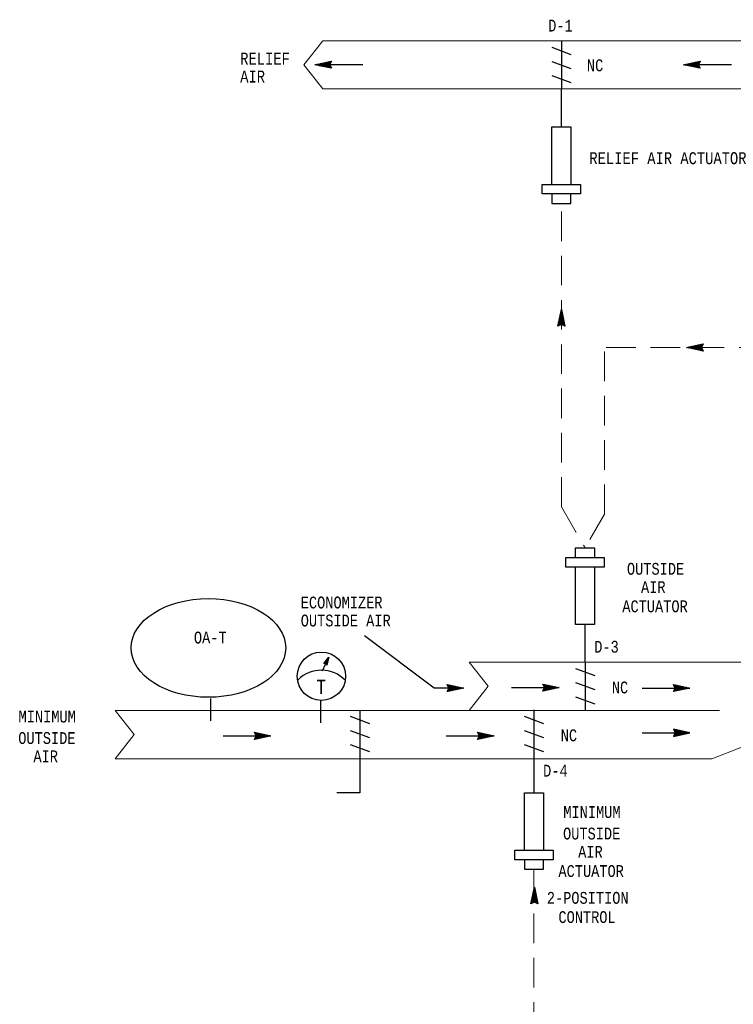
# Model space of a CAD drawing. Header units: inches. Extents: x 2.1 to 32.1, y 0.4 to 19.2.
# Tile 2 of 4: x 2.1 to 8.1, y 8.6 to 16.9. Entities that reach past the tile are written whole.
import ezdxf
from ezdxf.enums import TextEntityAlignment as Align

# ---------------------------------------------------------------- set-up
doc = ezdxf.new("R2010")
doc.units = ezdxf.units.IN
doc.header["$MEASUREMENT"] = 0
doc.linetypes.add('HIDDEN', pattern=[0.375, 0.25, -0.125])
for name, color, linetype, lineweight in [('M-ANNO-SYMB', 6, 'Continuous', 30), ('M-ANNO-TEXT', 2, 'Continuous', 30), ('M-DIAG-GRPH', 6, 'Continuous', 13)]:
    doc.layers.add(name, color=color, linetype=linetype, lineweight=lineweight)
doc.styles.add('CONTROLTXT', font='monotxt.shx')

msp = doc.modelspace()

# ---------------------------------------------------------------- linework, layer by layer
at = {"layer": 'M-ANNO-SYMB', "linetype": 'Continuous'}
for p, q in [((6.6052, 16.6736), (6.7685, 16.6141)), ((6.6867, 16.7286), (6.6867, 16.3235)), ((4.5995, 16.526), (4.7396, 16.556)), ((5.0046, 16.526), (4.5995, 16.526)), ((4.7396, 16.496), (4.5995, 16.526)), ((4.6021, 16.5267), (4.6036, 16.5252)), ((4.6063, 16.5275), (4.6039, 16.5252)), ((4.6109, 16.5285), (4.6171, 16.5223)), ((4.6198, 16.5304), (4.6126, 16.5233)), ((4.6196, 16.5304), (4.6307, 16.5194)), ((4.6333, 16.5333), (4.6214, 16.5214)), ((4.6284, 16.5322), (4.6442, 16.5165)), ((4.6468, 16.5362), (4.63, 16.5195)), ((4.6372, 16.534), (4.6577, 16.5135)), ((4.6603, 16.539), (4.6388, 16.5177)), ((4.6459, 16.5359), (4.6712, 16.5106)), ((4.6738, 16.5419), (4.6475, 16.5158)), ((4.6547, 16.5378), (4.6847, 16.5078)), ((4.6873, 16.5448), (4.6563, 16.5139)), ((4.6633, 16.5397), (4.6982, 16.5049)), ((4.7008, 16.5478), (4.665, 16.512)), ((4.672, 16.5415), (4.7117, 16.502)), ((4.7143, 16.5507), (4.6738, 16.5101)), ((4.6808, 16.5434), (4.7252, 16.4991)), ((4.7278, 16.5535), (4.6825, 16.5083)), ((4.6895, 16.5453), (4.7387, 16.4963)), ((4.7382, 16.5534), (4.6913, 16.5064)), ((4.6983, 16.5472), (4.7297, 16.5159)), ((4.7276, 16.5322), (4.6999, 16.5045)), ((4.707, 16.549), (4.7264, 16.5297)), ((4.7271, 16.521), (4.7087, 16.5026)), ((4.7158, 16.5509), (4.7299, 16.5368)), ((4.7306, 16.5139), (4.7174, 16.5008)), ((4.7396, 16.556), (4.7246, 16.526)), ((4.7246, 16.5528), (4.7334, 16.5439)), ((4.7246, 16.526), (4.7396, 16.496)), ((4.7342, 16.5069), (4.7262, 16.4989)), ((4.7333, 16.5547), (4.7371, 16.5509)), ((6.6052, 16.554), (6.7685, 16.4943)), ((7.7221, 16.526), (7.8621, 16.556)), ((8.1272, 16.526), (7.7221, 16.526)), ((7.8621, 16.496), (7.7221, 16.526)), ((7.7247, 16.5267), (7.7262, 16.5252)), ((7.7288, 16.5275), (7.7265, 16.5252)), ((7.7335, 16.5285), (7.7397, 16.5223)), ((7.7423, 16.5304), (7.7352, 16.5233)), ((7.7422, 16.5304), (7.7532, 16.5194)), ((7.7558, 16.5333), (7.744, 16.5214)), ((7.751, 16.5322), (7.7667, 16.5165)), ((7.7693, 16.5362), (7.7526, 16.5195)), ((7.7597, 16.534), (7.7802, 16.5135)), ((7.7828, 16.539), (7.7613, 16.5177)), ((7.7685, 16.5359), (7.7937, 16.5106)), ((7.7963, 16.5419), (7.7701, 16.5158)), ((7.7772, 16.5378), (7.8072, 16.5078)), ((7.8098, 16.5448), (7.7788, 16.5139)), ((7.7858, 16.5397), (7.8207, 16.5049)), ((7.8234, 16.5478), (7.7876, 16.512)), ((7.7946, 16.5415), (7.8342, 16.502)), ((7.8369, 16.5507), (7.7963, 16.5101)), ((7.8033, 16.5434), (7.8477, 16.4991)), ((7.8504, 16.5535), (7.8051, 16.5083)), ((7.8121, 16.5453), (7.8612, 16.4963)), ((7.8607, 16.5534), (7.8139, 16.5064)), ((7.8209, 16.5472), (7.8522, 16.5159)), ((7.8501, 16.5322), (7.8225, 16.5045)), ((7.8296, 16.549), (7.849, 16.5297)), ((7.8496, 16.521), (7.8312, 16.5026)), ((7.8384, 16.5509), (7.8525, 16.5368)), ((7.8531, 16.5139), (7.84, 16.5008)), ((7.8621, 16.556), (7.8471, 16.526)), ((7.8471, 16.5528), (7.856, 16.5439)), ((7.8471, 16.526), (7.8621, 16.496)), ((7.8567, 16.5069), (7.8487, 16.4989)), ((7.8559, 16.5547), (7.8596, 16.5509)), ((4.7377, 16.4998), (4.7349, 16.497)), ((6.6052, 16.4343), (6.7685, 16.3745)), ((7.8602, 16.4998), (7.8575, 16.497)), ((6.5247, 15.4322), (6.5247, 15.5133)), ((6.5247, 15.5133), (6.8488, 15.5133)), ((6.8488, 15.5133), (6.8488, 15.4322)), ((6.8488, 15.4322), (6.5247, 15.4322)), ((6.6057, 15.4322), (6.6057, 15.3512)), ((6.7677, 15.3512), (6.7677, 15.4322)), ((6.6057, 15.3512), (6.7677, 15.3512)), ((6.6567, 14.3127), (6.6867, 14.4527)), ((6.6928, 14.4238), (6.6772, 14.4081)), ((6.6911, 14.4326), (6.6801, 14.4216)), ((6.6969, 14.4054), (6.6802, 14.4222)), ((6.694, 14.4189), (6.6821, 14.4308)), ((6.6892, 14.4413), (6.683, 14.4351)), ((6.6911, 14.4324), (6.684, 14.4396)), ((6.6873, 14.4501), (6.6858, 14.4486)), ((6.6882, 14.4459), (6.6858, 14.4483)), ((6.6867, 14.4527), (6.7167, 14.3127)), ((6.706, 14.3627), (6.657, 14.3135)), ((6.7041, 14.3714), (6.6598, 14.327)), ((6.7022, 14.3802), (6.6627, 14.3405)), ((6.6817, 14.3252), (6.6633, 14.3435)), ((6.6928, 14.3247), (6.6652, 14.3523)), ((6.7004, 14.3889), (6.6656, 14.354)), ((6.7141, 14.314), (6.6671, 14.3609)), ((6.6985, 14.3976), (6.6685, 14.3675)), ((6.7142, 14.3244), (6.669, 14.3697)), ((6.7114, 14.3379), (6.6708, 14.3784)), ((6.6966, 14.4063), (6.6713, 14.3811)), ((6.7085, 14.3514), (6.6727, 14.3872)), ((6.6947, 14.4151), (6.6742, 14.3946)), ((6.7055, 14.3649), (6.6746, 14.3959)), ((6.7026, 14.3784), (6.6765, 14.4047)), ((6.7079, 14.3539), (6.6766, 14.3225)), ((6.6997, 14.3919), (6.6783, 14.4134)), ((6.7097, 14.3452), (6.6903, 14.3258)), ((6.6867, 14.3277), (6.6567, 14.3127)), ((6.6605, 14.3145), (6.6577, 14.3173)), ((6.6676, 14.318), (6.6596, 14.326)), ((6.6746, 14.3217), (6.6615, 14.3348)), ((6.7167, 14.3127), (6.6867, 14.3277)), ((6.7116, 14.3364), (6.6975, 14.3223)), ((6.7135, 14.3277), (6.7046, 14.3188)), ((6.7154, 14.3189), (6.7116, 14.3152)), ((7.7473, 14.1327), (7.8873, 14.1627)), ((7.8873, 14.1027), (7.7473, 14.1327)), ((7.7499, 14.1333), (7.7514, 14.1318)), ((7.754, 14.1342), (7.7517, 14.1318)), ((7.7587, 14.1352), (7.7649, 14.129)), ((7.7675, 14.1371), (7.7604, 14.13)), ((7.7674, 14.1371), (7.7784, 14.1261)), ((7.781, 14.14), (7.7692, 14.1281)), ((7.7762, 14.1388), (7.7919, 14.1232)), ((7.7945, 14.1428), (7.7778, 14.1262)), ((7.7849, 14.1407), (7.8054, 14.1202)), ((7.808, 14.1457), (7.7865, 14.1243)), ((7.7937, 14.1426), (7.8189, 14.1173)), ((7.8215, 14.1486), (7.7953, 14.1225)), ((7.8024, 14.1445), (7.8324, 14.1145)), ((7.835, 14.1515), (7.804, 14.1206)), ((7.811, 14.1463), (7.8459, 14.1116)), ((7.8486, 14.1545), (7.8128, 14.1187)), ((7.8198, 14.1482), (7.8594, 14.1087)), ((7.8621, 14.1573), (7.8215, 14.1168)), ((7.8285, 14.1501), (7.8729, 14.1058)), ((7.8756, 14.1602), (7.8303, 14.115)), ((7.8373, 14.152), (7.8864, 14.103)), ((7.8859, 14.1601), (7.839, 14.1131)), ((7.8461, 14.1538), (7.8774, 14.1226)), ((7.8753, 14.1388), (7.8477, 14.1112)), ((7.8548, 14.1557), (7.8742, 14.1363)), ((7.8748, 14.1277), (7.8564, 14.1093)), ((7.8636, 14.1576), (7.8777, 14.1435)), ((7.8783, 14.1206), (7.8652, 14.1075)), ((7.8873, 14.1627), (7.8723, 14.1327)), ((7.8723, 14.1595), (7.8812, 14.1506)), ((7.8723, 14.1327), (7.8873, 14.1027)), ((7.8819, 14.1136), (7.8739, 14.1056)), ((7.8811, 14.1613), (7.8848, 14.1576)), ((7.8854, 14.1065), (7.8827, 14.1037)), ((6.8066, 12.4353), (6.9686, 12.4353)), ((6.8066, 12.3543), (6.8066, 12.4353)), ((6.9686, 12.4353), (6.9686, 12.3543)), ((6.7256, 12.3543), (7.0497, 12.3543)), ((6.7256, 12.2733), (6.7256, 12.3543)), ((7.0497, 12.3543), (7.0497, 12.2733)), ((7.0497, 12.2733), (6.7256, 12.2733)), ((5.6102, 11.2488), (5.019, 11.6922)), ((4.6756, 11.4558), (4.7166, 11.5117)), ((4.7166, 11.5117), (4.7021, 11.4439)), ((4.6918, 11.4565), (4.6756, 11.4558)), ((4.7073, 11.4681), (4.6759, 11.4561)), ((4.6814, 11.456), (4.6795, 11.4611)), ((4.7082, 11.4724), (4.6798, 11.4615)), ((4.6853, 11.4562), (4.6821, 11.4646)), ((4.7091, 11.4766), (4.6838, 11.4669)), ((4.6891, 11.4563), (4.6846, 11.4681)), ((4.7064, 11.4639), (4.6863, 11.4562)), ((4.6939, 11.4539), (4.6872, 11.4716)), ((4.71, 11.4808), (4.6877, 11.4723)), ((4.7012, 11.445), (4.6897, 11.4751)), ((4.7109, 11.485), (4.6917, 11.4777)), ((4.7021, 11.4439), (4.6918, 11.4565)), ((4.7033, 11.4496), (4.6923, 11.4785)), ((4.7055, 11.4596), (4.693, 11.4549)), ((4.7047, 11.4561), (4.6949, 11.482)), ((4.7045, 11.4554), (4.6955, 11.452)), ((4.7118, 11.4893), (4.6956, 11.4831)), ((4.7061, 11.4626), (4.6974, 11.4855)), ((4.7036, 11.4512), (4.698, 11.449)), ((4.7127, 11.4935), (4.6996, 11.4885)), ((4.7075, 11.4692), (4.7, 11.489)), ((4.7027, 11.4469), (4.7003, 11.446)), ((4.7089, 11.4757), (4.7026, 11.4925)), ((4.7136, 11.4977), (4.7036, 11.4939)), ((4.7103, 11.4823), (4.7051, 11.496)), ((4.7146, 11.502), (4.7075, 11.4993)), ((4.7117, 11.4888), (4.7077, 11.4995)), ((4.7131, 11.4954), (4.7102, 11.503)), ((6.8875, 11.4698), (6.8875, 11.0647)), ((6.806, 11.4148), (6.9693, 11.3553)), ((5.7352, 11.2488), (5.7202, 11.2788)), ((5.7202, 11.2788), (5.8602, 11.2488)), ((5.7702, 11.2295), (5.7211, 11.2785)), ((5.7216, 11.2214), (5.7684, 11.2684)), ((5.7221, 11.275), (5.7248, 11.2778)), ((5.7256, 11.2679), (5.7336, 11.2759)), ((5.7292, 11.2609), (5.7423, 11.274)), ((5.7614, 11.2277), (5.7301, 11.2589)), ((5.7319, 11.2213), (5.7772, 11.2665)), ((5.7322, 11.2427), (5.7598, 11.2703)), ((5.7327, 11.2538), (5.7511, 11.2722)), ((5.7789, 11.2314), (5.7346, 11.2757)), ((5.7454, 11.2242), (5.786, 11.2647)), ((5.7877, 11.2333), (5.7481, 11.2728)), ((5.7589, 11.227), (5.7947, 11.2628)), ((5.7965, 11.2352), (5.7616, 11.2699)), ((5.7724, 11.23), (5.8035, 11.2609)), ((5.8051, 11.237), (5.7751, 11.267)), ((5.786, 11.2329), (5.8122, 11.259)), ((5.8138, 11.2389), (5.7886, 11.2642)), ((5.7995, 11.2358), (5.821, 11.2572)), ((5.8226, 11.2408), (5.8021, 11.2613)), ((5.813, 11.2387), (5.8297, 11.2553)), ((5.8313, 11.2427), (5.8156, 11.2583)), ((5.8265, 11.2415), (5.8383, 11.2534)), ((5.8401, 11.2444), (5.8291, 11.2554)), ((6.5439, 11.2528), (6.5289, 11.2828)), ((6.5289, 11.2828), (6.6689, 11.2528)), ((6.5789, 11.2335), (6.5298, 11.2825)), ((6.5303, 11.2254), (6.5772, 11.2724)), ((6.5308, 11.279), (6.5335, 11.2818)), ((6.5343, 11.2719), (6.5423, 11.2799)), ((6.5379, 11.2649), (6.551, 11.278)), ((6.5702, 11.2317), (6.5388, 11.2629)), ((6.5406, 11.2253), (6.5859, 11.2705)), ((6.5409, 11.2467), (6.5685, 11.2743)), ((6.5414, 11.2578), (6.5598, 11.2762)), ((6.5877, 11.2354), (6.5433, 11.2797)), ((6.5541, 11.2282), (6.5947, 11.2687)), ((6.5964, 11.2373), (6.5568, 11.2768)), ((6.5677, 11.231), (6.6034, 11.2668)), ((6.6052, 11.2392), (6.5703, 11.2739)), ((6.5812, 11.234), (6.6122, 11.2649)), ((6.6138, 11.241), (6.5838, 11.271)), ((6.5947, 11.2369), (6.6209, 11.263)), ((6.6225, 11.2429), (6.5973, 11.2682)), ((6.6082, 11.2398), (6.6297, 11.2612)), ((6.6313, 11.2448), (6.6108, 11.2653)), ((6.6217, 11.2427), (6.6384, 11.2593)), ((6.64, 11.2467), (6.6243, 11.2623)), ((6.6352, 11.2455), (6.647, 11.2574)), ((6.6488, 11.2484), (6.6378, 11.2594)), ((6.6487, 11.2484), (6.6558, 11.2555)), ((6.6576, 11.2503), (6.6513, 11.2565)), ((6.6622, 11.2513), (6.6646, 11.2537)), ((6.6663, 11.2522), (6.6648, 11.2537)), ((6.806, 11.2953), (6.9693, 11.2358)), ((7.6507, 11.2495), (7.6357, 11.2795)), ((7.6357, 11.2795), (7.7757, 11.2495)), ((7.6857, 11.2303), (7.6366, 11.2793)), ((7.6371, 11.2222), (7.6839, 11.2692)), ((7.6376, 11.2758), (7.6403, 11.2785)), ((7.6411, 11.2687), (7.6491, 11.2767)), ((7.6447, 11.2617), (7.6578, 11.2748)), ((7.6769, 11.2284), (7.6456, 11.2597)), ((7.6474, 11.222), (7.6927, 11.2673)), ((7.6477, 11.2434), (7.6753, 11.271)), ((7.6482, 11.2545), (7.6666, 11.2729)), ((7.6944, 11.2322), (7.6501, 11.2764)), ((7.6609, 11.2249), (7.7014, 11.2654)), ((7.7032, 11.234), (7.6636, 11.2735)), ((7.6744, 11.2278), (7.7102, 11.2635)), ((7.7119, 11.2359), (7.6771, 11.2707)), ((7.6879, 11.2308), (7.719, 11.2617)), ((7.7206, 11.2378), (7.6906, 11.2678)), ((7.7014, 11.2337), (7.7277, 11.2598)), ((7.7293, 11.2397), (7.7041, 11.2649)), ((7.7149, 11.2365), (7.7365, 11.2579)), ((7.7381, 11.2415), (7.7176, 11.262)), ((7.7285, 11.2394), (7.7452, 11.256)), ((7.7468, 11.2434), (7.7311, 11.259)), ((7.742, 11.2423), (7.7538, 11.2542)), ((7.7556, 11.2452), (7.7446, 11.2562)), ((7.7643, 11.247), (7.7581, 11.2533)), ((5.8602, 11.2488), (5.6102, 11.2488)), ((5.7202, 11.2188), (5.7352, 11.2488)), ((5.8602, 11.2488), (5.7202, 11.2188)), ((5.7264, 11.2202), (5.7227, 11.2239)), ((5.7352, 11.222), (5.7263, 11.2309)), ((5.7439, 11.2239), (5.7298, 11.238)), ((5.7527, 11.2258), (5.7333, 11.2452)), ((5.84, 11.2444), (5.8471, 11.2515)), ((5.8488, 11.2463), (5.8426, 11.2525)), ((5.8535, 11.2473), (5.8558, 11.2497)), ((5.8576, 11.2482), (5.8561, 11.2497)), ((6.2638, 11.2528), (6.6689, 11.2528)), ((6.5289, 11.2228), (6.5439, 11.2528)), ((6.6689, 11.2528), (6.5289, 11.2228)), ((6.5351, 11.2242), (6.5314, 11.2279)), ((6.5439, 11.226), (6.535, 11.2349)), ((6.5526, 11.2279), (6.5385, 11.242)), ((6.5614, 11.2298), (6.542, 11.2492)), ((6.806, 11.1758), (6.9693, 11.116)), ((7.3706, 11.2495), (7.7757, 11.2495)), ((7.6357, 11.2195), (7.6507, 11.2495)), ((7.7757, 11.2495), (7.6357, 11.2195)), ((7.6419, 11.2209), (7.6382, 11.2247)), ((7.6507, 11.2228), (7.6418, 11.2317)), ((7.6594, 11.2247), (7.6453, 11.2388)), ((7.6682, 11.2265), (7.6488, 11.2459)), ((7.7555, 11.2452), (7.7626, 11.2523)), ((7.769, 11.248), (7.7713, 11.2504)), ((7.7731, 11.2489), (7.7716, 11.2504)), ((3.7165, 11.1597), (3.7165, 10.9717)), ((4.6464, 11.1425), (4.6464, 10.9545)), ((4.8993, 11.0099), (5.0628, 10.9501)), ((6.3731, 11.0099), (6.5367, 10.9501)), ((6.4549, 11.0649), (6.4549, 10.6598)), ((3.8228, 10.8446), (4.2279, 10.8446)), ((4.1028, 10.8446), (4.0878, 10.8746)), ((4.0878, 10.8746), (4.2279, 10.8446)), ((4.0878, 10.8146), (4.1028, 10.8446)), ((4.2279, 10.8446), (4.0878, 10.8146)), ((4.1378, 10.8253), (4.0887, 10.8743)), ((4.0892, 10.8172), (4.1361, 10.8642)), ((4.0897, 10.8708), (4.0925, 10.8736)), ((4.0932, 10.8637), (4.1012, 10.8717)), ((4.0968, 10.8567), (4.11, 10.8698)), ((4.1291, 10.8234), (4.0977, 10.8547)), ((4.0996, 10.8171), (4.1448, 10.8623)), ((4.0998, 10.8384), (4.1275, 10.8661)), ((4.1003, 10.8496), (4.1187, 10.8679)), ((4.1203, 10.8216), (4.101, 10.8409)), ((4.1466, 10.8272), (4.1022, 10.8714)), ((4.1131, 10.8199), (4.1536, 10.8604)), ((4.1553, 10.8291), (4.1157, 10.8686)), ((4.1266, 10.8228), (4.1623, 10.8586)), ((4.1641, 10.8309), (4.1292, 10.8657)), ((4.1401, 10.8258), (4.1711, 10.8567)), ((4.1727, 10.8328), (4.1427, 10.8628)), ((4.1536, 10.8287), (4.1799, 10.8548)), ((4.1815, 10.8347), (4.1562, 10.8599)), ((4.1671, 10.8316), (4.1886, 10.8529)), ((4.1902, 10.8366), (4.1697, 10.8571)), ((4.1806, 10.8344), (4.1974, 10.8511)), ((4.199, 10.8384), (4.1832, 10.8541)), ((4.1941, 10.8373), (4.206, 10.8492)), ((4.2077, 10.8402), (4.1967, 10.8512)), ((4.2076, 10.8402), (4.2147, 10.8473)), ((4.2165, 10.8421), (4.2102, 10.8483)), ((4.2211, 10.8431), (4.2235, 10.8454)), ((4.2252, 10.8439), (4.2237, 10.8454)), ((4.8993, 10.8901), (5.0628, 10.8306)), ((5.7124, 10.8446), (6.1175, 10.8446)), ((5.9925, 10.8446), (5.9775, 10.8746)), ((5.9775, 10.8746), (6.1175, 10.8446)), ((6.1175, 10.8446), (5.9775, 10.8146)), ((5.9775, 10.8146), (5.9925, 10.8446)), ((6.0275, 10.8253), (5.9784, 10.8743)), ((5.9789, 10.8172), (6.0258, 10.8642)), ((5.9794, 10.8708), (5.9821, 10.8736)), ((5.9829, 10.8637), (5.9909, 10.8717)), ((5.9865, 10.8567), (5.9996, 10.8698)), ((6.0188, 10.8234), (5.9874, 10.8547)), ((5.9893, 10.8171), (6.0345, 10.8623)), ((5.9895, 10.8384), (6.0171, 10.8661)), ((5.99, 10.8496), (6.0084, 10.8679)), ((6.01, 10.8216), (5.9906, 10.8409)), ((6.0363, 10.8272), (5.9919, 10.8714)), ((6.0028, 10.8199), (6.0433, 10.8604)), ((6.045, 10.8291), (6.0054, 10.8686)), ((6.0163, 10.8228), (6.052, 10.8586)), ((6.0538, 10.8309), (6.0189, 10.8657)), ((6.0298, 10.8258), (6.0608, 10.8567)), ((6.0624, 10.8328), (6.0324, 10.8628)), ((6.0433, 10.8287), (6.0695, 10.8548)), ((6.0712, 10.8347), (6.0459, 10.8599)), ((6.0568, 10.8316), (6.0783, 10.8529)), ((6.0799, 10.8366), (6.0594, 10.8571)), ((6.0703, 10.8344), (6.087, 10.8511)), ((6.0887, 10.8384), (6.0729, 10.8541)), ((6.0838, 10.8373), (6.0957, 10.8492)), ((6.0974, 10.8402), (6.0864, 10.8512)), ((6.0973, 10.8402), (6.1044, 10.8473)), ((6.1062, 10.8421), (6.0999, 10.8483)), ((6.1108, 10.8431), (6.1132, 10.8454)), ((6.1149, 10.8439), (6.1134, 10.8454)), ((6.3731, 10.8901), (6.5367, 10.8306)), ((7.3706, 10.8702), (7.7757, 10.8702)), ((7.6357, 10.9002), (7.6507, 10.8702)), ((7.7757, 10.8702), (7.6357, 10.9002)), ((7.6507, 10.8702), (7.6357, 10.8402)), ((7.6357, 10.8402), (7.7757, 10.8702)), ((7.6857, 10.8894), (7.6366, 10.8404)), ((7.6371, 10.8976), (7.6839, 10.8506)), ((7.6376, 10.8439), (7.6403, 10.8412)), ((7.6419, 10.8988), (7.6382, 10.8951)), ((7.6411, 10.8511), (7.6491, 10.8431)), ((7.6507, 10.8969), (7.6418, 10.8881)), ((7.6447, 10.8581), (7.6578, 10.8449)), ((7.6594, 10.8951), (7.6453, 10.8809)), ((7.6769, 10.8913), (7.6456, 10.8601)), ((7.6474, 10.8977), (7.6927, 10.8524)), ((7.6477, 10.8763), (7.6753, 10.8487)), ((7.6482, 10.8652), (7.6666, 10.8468)), ((7.6682, 10.8932), (7.6488, 10.8738)), ((7.6944, 10.8876), (7.6501, 10.8433)), ((7.6609, 10.8948), (7.7014, 10.8543)), ((7.7032, 10.8857), (7.6636, 10.8462)), ((7.6744, 10.8919), (7.7102, 10.8562)), ((7.7119, 10.8838), (7.6771, 10.8491)), ((7.6879, 10.8889), (7.719, 10.8581)), ((7.7206, 10.8819), (7.6906, 10.8519)), ((7.7014, 10.8861), (7.7277, 10.8599)), ((7.7293, 10.8801), (7.7041, 10.8548)), ((7.7149, 10.8832), (7.7365, 10.8618)), ((7.7381, 10.8782), (7.7176, 10.8577)), ((7.7285, 10.8803), (7.7452, 10.8637)), ((7.7468, 10.8763), (7.7311, 10.8607)), ((7.742, 10.8774), (7.7538, 10.8656)), ((7.7556, 10.8746), (7.7446, 10.8636)), ((7.7555, 10.8746), (7.7626, 10.8674)), ((7.7643, 10.8727), (7.7581, 10.8664)), ((7.769, 10.8717), (7.7713, 10.8693)), ((7.7731, 10.8708), (7.7716, 10.8693)), ((4.0941, 10.8159), (4.0903, 10.8197)), ((4.1028, 10.8178), (4.094, 10.8267)), ((4.1116, 10.8197), (4.0975, 10.8338)), ((4.8993, 10.7705), (5.0628, 10.711)), ((5.9838, 10.8159), (5.98, 10.8197)), ((5.9925, 10.8178), (5.9836, 10.8267)), ((6.0013, 10.8197), (5.9871, 10.8338)), ((6.3731, 10.7705), (6.5367, 10.711)), ((6.2929, 9.8772), (6.6169, 9.8772)), ((6.2929, 9.7962), (6.2929, 9.8772)), ((6.6169, 9.8772), (6.6169, 9.7962)), ((6.6169, 9.7962), (6.2929, 9.7962)), ((6.3739, 9.7962), (6.3739, 9.7152)), ((6.5359, 9.7152), (6.5359, 9.7962)), ((6.3739, 9.7152), (6.5359, 9.7152)), ((6.4284, 9.4224), (6.4584, 9.5625)), ((6.4701, 9.5073), (6.4401, 9.4773)), ((6.4682, 9.5161), (6.443, 9.4908)), ((6.4664, 9.5248), (6.4459, 9.5043)), ((6.4771, 9.4747), (6.4462, 9.5057)), ((6.4742, 9.4882), (6.4481, 9.5144)), ((6.4645, 9.5336), (6.4489, 9.5178)), ((6.4714, 9.5017), (6.45, 9.5232)), ((6.4627, 9.5423), (6.4517, 9.5313)), ((6.4685, 9.5152), (6.4519, 9.5319)), ((6.4656, 9.5287), (6.4537, 9.5406)), ((6.4609, 9.5511), (6.4546, 9.5448)), ((6.4627, 9.5422), (6.4556, 9.5493)), ((6.459, 9.5598), (6.4575, 9.5583)), ((6.4599, 9.5557), (6.4575, 9.5581)), ((6.4584, 9.5625), (6.4884, 9.4224)), ((6.4584, 9.4374), (6.4284, 9.4224)), ((6.4776, 9.4724), (6.4286, 9.4233)), ((6.4321, 9.4243), (6.4294, 9.427)), ((6.4392, 9.4278), (6.4312, 9.4358)), ((6.4757, 9.4812), (6.4315, 9.4368)), ((6.4462, 9.4314), (6.4331, 9.4445)), ((6.4739, 9.4899), (6.4344, 9.4503)), ((6.4534, 9.4349), (6.435, 9.4533)), ((6.4645, 9.4344), (6.4369, 9.4621)), ((6.472, 9.4987), (6.4372, 9.4638)), ((6.4857, 9.4238), (6.4387, 9.4707)), ((6.4859, 9.4342), (6.4406, 9.4794)), ((6.483, 9.4477), (6.4425, 9.4882)), ((6.4801, 9.4612), (6.4444, 9.4969)), ((6.4795, 9.4637), (6.4482, 9.4323)), ((6.4884, 9.4224), (6.4584, 9.4374)), ((6.4814, 9.4549), (6.462, 9.4355)), ((6.4832, 9.4462), (6.4691, 9.432)), ((6.4851, 9.4374), (6.4762, 9.4285)), ((6.487, 9.4287), (6.4832, 9.4249))]:
    msp.add_line(p, q, dxfattribs=at)
at = {"layer": 'M-ANNO-SYMB', "color": 6, "linetype": 'Continuous'}
for p, q in [((6.6867, 15.9994), (6.6867, 16.3235)), ((6.8876, 11.47), (6.8876, 11.7872)), ((4.9811, 11.0597), (4.9811, 10.3633)), ((6.4549, 10.6598), (6.4549, 10.3633))]:
    msp.add_line(p, q, dxfattribs=at)
at = {"layer": 'M-ANNO-SYMB'}
for p, q in [((4.6647, 11.3959), (4.6891, 11.4504)), ((4.9811, 10.3633), (4.7853, 10.3633))]:
    msp.add_line(p, q, dxfattribs=at)
at = {"layer": 'M-ANNO-SYMB', "linetype": 'Continuous', "flags": 128}
for points in [[(6.6057, 15.5133), (6.6057, 15.9994), (6.7677, 15.9994), (6.7677, 15.5133)], [(6.9686, 12.2733), (6.9686, 11.7872), (6.8066, 11.7872), (6.8066, 12.2733)], [(6.3739, 9.8772), (6.3739, 10.3633), (6.5359, 10.3633), (6.5359, 9.8772)]]:
    msp.add_lwpolyline(points, dxfattribs=at)
at = {"layer": 'M-ANNO-SYMB'}
msp.add_circle((4.6551, 11.349), 0.2048, dxfattribs=at)
msp.add_arc((4.6555, 11.1155), 0.284, 44.36924, 134.32469, dxfattribs=at)
msp.add_ellipse((3.6983, 11.5889), major_axis=(0.6546, 0), ratio=0.638644, dxfattribs=at)
at = {"layer": 'M-DIAG-GRPH', "color": 6, "linetype": 'HIDDEN'}
for p, q in [((6.6867, 12.7839), (6.6867, 15.3512)), ((8.4416, 14.1327), (7.0529, 14.1327)), ((7.0529, 12.7222), (7.0529, 14.1327)), ((6.6867, 12.7839), (6.8876, 12.4353)), ((7.0529, 12.7222), (6.8876, 12.4353)), ((6.4549, 9.7152), (6.4549, 6.0555))]:
    msp.add_line(p, q, dxfattribs=at)
at = {"layer": 'M-DIAG-GRPH', "color": 6, "linetype": 'Continuous'}
msp.add_line((2.9079, 11.0597), (5.9061, 11.0597), dxfattribs=at)
at = {"layer": 'M-DIAG-GRPH', "color": 6, "linetype": 'Continuous', "flags": 128}
for points in [[(15.1237, 16.7286), (4.6675, 16.7286), (4.5055, 16.526), (4.6675, 16.3235), (9.6936, 16.3235), (9.6936, 11.4683)], [(4.6673, 16.7283), (16.114, 16.7283), (15.952, 16.5258), (16.1545, 16.3232), (15.6099, 16.3232)], [(8.0267, 11.0597), (5.9061, 11.0597), (6.0681, 11.264), (5.9061, 11.4683), (9.6936, 11.4683)], [(9.011, 11.0597), (7.9618, 10.6514), (2.9079, 10.6514)], [(2.9079, 10.6514), (2.9079, 10.6514), (3.0699, 10.8557), (2.9079, 11.0597)]]:
    msp.add_lwpolyline(points, dxfattribs=at)

# ---------------------------------------------------------------- texts
at = {"layer": 'M-ANNO-TEXT', "linetype": 'Continuous', "style": 'CONTROLTXT', "width": 0.8}
for s, height, p in [('D-1', 0.10003, (6.5752, 16.8075)), ('RELIEF', 0.10115, (3.9676, 16.5275)), ('NC', 0.10115, (6.9023, 16.471)), ('AIR', 0.10115, (3.9676, 16.3755)), ('RELIEF AIR ACTUATOR', 0.101151, (6.9239, 15.6845)), ('ECONOMIZER', 0.10003, (4.4801, 11.9235)), ('ACTUATOR', 0.10003, (7.2031, 11.8913)), ('OUTSIDE AIR', 0.100026, (4.4801, 11.7709)), ('D-3', 0.10003, (6.9651, 11.5489)), ('NC', 0.10003, (7.1145, 11.2043)), ('NC', 0.10003, (6.6817, 10.799)), ('D-4', 0.10003, (6.5324, 10.4997)), ('ACTUATOR', 0.10003, (6.6621, 9.65)), ('CONTROL', 0.10003, (6.6621, 9.2602))]:
    msp.add_text(s, height=height, dxfattribs=at).set_placement(p)
for s, p in [('OUTSIDE', (7.4845, 12.2087)), ('AIR', (7.4653, 12.0541)), ('OA-T', (3.7141, 11.6268)), ('MINIMUM', (2.3331, 10.9579)), ('OUTSIDE', (2.3308, 10.776)), ('AIR', (2.3205, 10.6214)), ('MINIMUM', (6.9458, 10.1493)), ('OUTSIDE', (6.9436, 9.9674)), ('AIR', (6.9332, 9.8128)), ('2-POSITION', (6.91, 9.423))]:
    msp.add_text(s, height=0.10003, dxfattribs=at).set_placement(p, align=Align.CENTER)
at = {"layer": 'M-ANNO-TEXT', "style": 'CONTROLTXT', "width": 0.8}
msp.add_text('T', height=0.12, dxfattribs=at).set_placement((4.6117, 11.1991))

doc.saveas('drawing.dxf')
